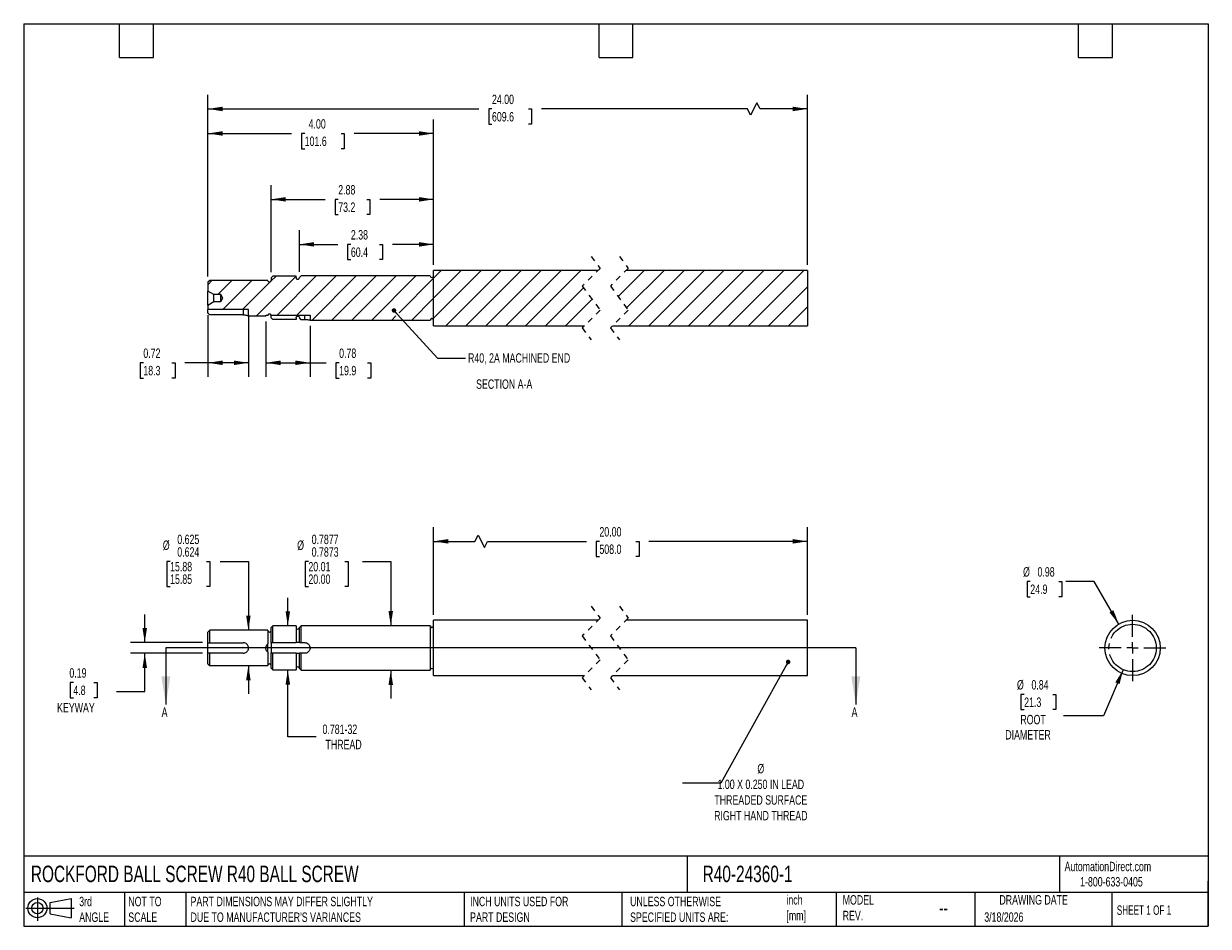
# Model space of a CAD drawing. Header units: inches. Extents: x 0.5 to 21.5, y 0.5 to 16.5.
import ezdxf

# ---------------------------------------------------------------- set-up
doc = ezdxf.new("R2010")
doc.units = ezdxf.units.IN
doc.header["$LTSCALE"] = 2
doc.header["$MEASUREMENT"] = 0
for name, pattern in [('SLD-Center', [0.75, 0.6, -0.05, 0.05, -0.05]), ('SLD-Dashed', [0.075, 0.05, -0.025]), ('SLD-Solid', [0])]:
    doc.linetypes.add(name, pattern=pattern)
for name, color, linetype in [('CENTER', 40, 'SLD-Center'), ('HATCH', 6, 'SLD-Solid'), ('SLD-DEFPOINTS', 7, 'Continuous')]:
    doc.layers.add(name, color=color, linetype=linetype)
doc.layers.add('DIMENSIONS', color=140, linetype='SLD-Solid', lineweight=25)
doc.layers.add('TEXT', color=140, linetype='SLD-Solid', lineweight=25)
doc.styles.add('SLDTEXTSTYLE0', font='TXT', dxfattribs={"width": 0.7})
doc.styles.add('SLDTEXTSTYLE1', font='TXT', dxfattribs={"width": 0.65})
doc.dimstyles.new('SLDDIMSTYLE0', dxfattribs={"dimtxt": 0.169922, "dimasz": 0.26, "dimexe": 0, "dimexo": 0.0625, "dimgap": 0.04248, "dimtad": 0, "dimtih": 1, "dimtoh": 1, "dimrnd": 1e-09, "dimdsep": 46, "dimtxsty": 'SLDTEXTSTYLE0', "dimsah": 1, "dimcen": 0.09, "dimadec": 0, "dimazin": 2, "dimtfac": 1, "dimtmove": 0, "dimatfit": 0, "dimfxl": 0, "dimfrac": 2, "dimtolj": 1, "dimtzin": 12, "dimarcsym": 0})
doc.dimstyles.new('SLDDIMSTYLE1', dxfattribs={"dimtxt": 0.169922, "dimasz": 0.26, "dimexe": 0, "dimexo": 0.0625, "dimgap": 0.04248, "dimtad": 0, "dimtih": 1, "dimtoh": 1, "dimdec": 3, "dimrnd": 1e-09, "dimdsep": 46, "dimtxsty": 'SLDTEXTSTYLE0', "dimsah": 1, "dimcen": 0.09, "dimadec": 0, "dimazin": 2, "dimlim": 1, "dimtm": 0.001, "dimtfac": 1, "dimtdec": 3, "dimtmove": 0, "dimatfit": 0, "dimfxl": 0, "dimfrac": 2, "dimtolj": 1, "dimtzin": 12, "dimarcsym": 0})
doc.dimstyles.new('SLDDIMSTYLE2', dxfattribs={"dimtxt": 0.169922, "dimasz": 0.26, "dimexe": 0, "dimexo": 0.0625, "dimgap": 0.04248, "dimtad": 0, "dimtih": 1, "dimtoh": 1, "dimrnd": 1e-09, "dimzin": 12, "dimdsep": 46, "dimtxsty": 'SLDTEXTSTYLE0', "dimsah": 1, "dimcen": 0.09, "dimadec": 0, "dimazin": 3, "dimtfac": 1, "dimtmove": 0, "dimatfit": 0, "dimfxl": 0, "dimfrac": 2, "dimtolj": 1, "dimtzin": 12, "dimarcsym": 0})
doc.dimstyles.new('SLDDIMSTYLE3', dxfattribs={"dimtxt": 0.169922, "dimasz": 0.26, "dimexe": 0, "dimexo": 0.0625, "dimgap": 0.04248, "dimtad": 0, "dimtih": 1, "dimtoh": 1, "dimdec": 4, "dimrnd": 1e-09, "dimdsep": 46, "dimtxsty": 'SLDTEXTSTYLE0', "dimsah": 1, "dimcen": 0.09, "dimadec": 0, "dimazin": 2, "dimlim": 1, "dimtm": 0.0004, "dimtfac": 1, "dimtdec": 4, "dimtmove": 0, "dimatfit": 0, "dimfxl": 0, "dimfrac": 2, "dimtolj": 1, "dimtzin": 4, "dimarcsym": 0})
doc.dimstyles.new('SLDDIMSTYLE4', dxfattribs={"dimtxt": 0.169922, "dimasz": 0.26, "dimexe": 0, "dimexo": 0.0625, "dimgap": 0.04248, "dimtad": 0, "dimtih": 1, "dimtoh": 1, "dimrnd": 1e-09, "dimzin": 4, "dimdsep": 46, "dimtxsty": 'SLDTEXTSTYLE0', "dimsah": 1, "dimcen": 0.09, "dimadec": 0, "dimazin": 1, "dimtfac": 1, "dimtofl": 0, "dimtmove": 0, "dimatfit": 3, "dimfxl": 0, "dimfrac": 2, "dimtolj": 1, "dimtzin": 12, "dimarcsym": 0})
doc.dimstyles.new('SLDDIMSTYLE5', dxfattribs={"dimtxt": 0.18, "dimasz": 0.08, "dimexe": 0, "dimexo": 0.0625, "dimgap": 0, "dimtad": 0, "dimtih": 1, "dimtoh": 1, "dimdec": 0, "dimrnd": 1e-09, "dimzin": 0, "dimdsep": 46, "dimtxsty": 'Standard', "dimblk1": 'DOT', "dimblk2": 'DOT', "dimsah": 1, "dimcen": 0.09, "dimadec": 0, "dimazin": 0, "dimtfac": 0.08, "dimtdec": 0, "dimtofl": 0, "dimtmove": 0, "dimatfit": 3, "dimldrblk": 'DOT', "dimfxl": 0, "dimfrac": 2, "dimtolj": 1, "dimtzin": 0, "dimarcsym": 0})
doc.dimstyles.new('SLDDIMSTYLE6', dxfattribs={"dimtxt": 0.169922, "dimasz": 0.26, "dimexe": 0, "dimexo": 0.0625, "dimgap": 0.04248, "dimtad": 0, "dimtih": 1, "dimtoh": 1, "dimrnd": 1e-09, "dimdsep": 46, "dimtxsty": 'SLDTEXTSTYLE0', "dimsah": 1, "dimcen": 0, "dimadec": 0, "dimazin": 2, "dimtfac": 1, "dimtofl": 0, "dimtmove": 0, "dimatfit": 3, "dimfxl": 0, "dimfrac": 2, "dimtolj": 1, "dimtzin": 12, "dimarcsym": 0})
doc.dimstyles.new('SLDDIMSTYLE7', dxfattribs={"dimtxt": 0.169922, "dimasz": 0.26, "dimexe": 0, "dimexo": 0.0625, "dimgap": 0.04248, "dimtad": 0, "dimtih": 1, "dimtoh": 1, "dimrnd": 1e-09, "dimdsep": 46, "dimtxsty": 'SLDTEXTSTYLE0', "dimsah": 1, "dimcen": 0, "dimadec": 0, "dimazin": 2, "dimtfac": 1, "dimtofl": 0, "dimtmove": 0, "dimatfit": 3, "dimfxl": 0, "dimfrac": 2, "dimtolj": 1, "dimtzin": 12, "dimarcsym": 0})
doc.dimstyles.new('SLDDIMSTYLE8', dxfattribs={"dimtxt": 0.169922, "dimasz": 0.26, "dimexe": 0, "dimexo": 0.0625, "dimgap": 0.04248, "dimtad": 0, "dimtih": 1, "dimtoh": 1, "dimrnd": 1e-09, "dimdsep": 46, "dimtxsty": 'SLDTEXTSTYLE0', "dimsah": 1, "dimcen": 0.09, "dimadec": 0, "dimazin": 2, "dimtfac": 1, "dimtofl": 0, "dimtmove": 0, "dimatfit": 3, "dimfxl": 0, "dimfrac": 2, "dimtolj": 1, "dimtzin": 12, "dimarcsym": 0})
doc.dimstyles.new('SLDDIMSTYLE9', dxfattribs={"dimtxt": 0.169922, "dimasz": 0.26, "dimexe": 0, "dimexo": 0.0625, "dimgap": 0.04248, "dimtad": 0, "dimtih": 1, "dimtoh": 1, "dimrnd": 1e-09, "dimzin": 12, "dimdsep": 46, "dimtxsty": 'SLDTEXTSTYLE0', "dimsah": 1, "dimcen": 0.09, "dimadec": 0, "dimazin": 3, "dimtfac": 1, "dimtofl": 0, "dimtmove": 0, "dimatfit": 3, "dimfxl": 0, "dimfrac": 2, "dimtolj": 1, "dimtzin": 12, "dimarcsym": 0})

# ---------------------------------------------------------------- blocks, each defined once
blk = doc.blocks.new('Block11')
at = {"color": 7, "linetype": 'SLD-Solid', "lineweight": 18}
for p, q in [((0, 0.227), (0.856, 0.227)), ((0.204, 0.418), (0.204, 0)), ((0.431, 0.328), (0.801, 0.396)), ((0.431, 0.126), (0.431, 0.328)), ((0.801, 0.396), (0.801, 0.058)), ((0.431, 0.126), (0.801, 0.058))]:
    blk.add_line(p, q, dxfattribs=at)
for radius in [0.169, 0.101]:
    blk.add_circle((0.204, 0.227), radius, dxfattribs=at)
blk = doc.blocks.new('Block12')
at = {"layer": 'SLD-DEFPOINTS'}
blk.add_blockref('Block11', (0, 0), dxfattribs=at)
blk = doc.blocks.new('_D')
at = {"layer": 'DIMENSIONS'}
for p, q in [((2.646, 5.528), (2.646, 6.028)), ((3.667, 5.528), (2.396, 5.528)), ((3.667, 5.34), (2.396, 5.34)), ((2.646, 4.663), (2.646, 5.34)), ((1.38, 4.822), (1.323, 4.822)), ((1.323, 4.822), (1.323, 4.552)), ((1.744, 4.822), (1.801, 4.822)), ((1.801, 4.822), (1.801, 4.552)), ((2.146, 4.663), (2.646, 4.663)), ((1.323, 4.552), (1.38, 4.552)), ((1.801, 4.552), (1.744, 4.552))]:
    blk.add_line(p, q, dxfattribs=at)
for points in [[(2.646, 5.528), (2.686, 5.788), (2.606, 5.788)], [(2.646, 5.34), (2.606, 5.08), (2.686, 5.08)]]:
    blk.add_solid(points, dxfattribs=at)
at = {"layer": 'DIMENSIONS', "char_height": 0.1667, "attachment_point": 1, "style": 'SLDTEXTSTYLE0'}
for s, insert in [('0.19', (1.31, 5.075)), ('4.8', (1.38, 4.767)), ('KEYWAY', (1.092, 4.458))]:
    blk.add_mtext(s, dxfattribs=dict(at, insert=insert))
blk = doc.blocks.new('_D_1')
at = {"layer": 'DIMENSIONS'}
for p, q in [((3.095, 6.967), (3.038, 6.967)), ((3.038, 6.967), (3.038, 6.522)), ((3.741, 6.967), (3.798, 6.967)), ((3.798, 6.967), (3.798, 6.522)), ((3.983, 6.967), (4.483, 6.967)), ((4.483, 6.967), (4.483, 5.747)), ((3.038, 6.522), (3.095, 6.522)), ((3.798, 6.522), (3.741, 6.522)), ((4.483, 5.122), (4.483, 4.622))]:
    blk.add_line(p, q, dxfattribs=at)
for points in [[(4.483, 5.747), (4.523, 6.007), (4.443, 6.007)], [(4.483, 5.122), (4.443, 4.862), (4.523, 4.862)]]:
    blk.add_solid(points, dxfattribs=at)
at = {"layer": 'DIMENSIONS', "char_height": 0.1667, "attachment_point": 1, "style": 'SLDTEXTSTYLE0'}
for s, insert in [('0.625', (3.223, 7.442)), ('%%c', (2.966, 7.339)), ('0.624', (3.223, 7.219)), ('15.88', (3.095, 6.959)), ('15.85', (3.095, 6.737))]:
    blk.add_mtext(s, dxfattribs=dict(at, insert=insert))
blk = doc.blocks.new('_D_2')
at = {"layer": 'DIMENSIONS'}
for p, q in [((5.182, 5.825), (5.182, 6.325)), ((5.429, 5.825), (5.432, 5.825)), ((5.182, 3.861), (5.182, 5.044)), ((5.682, 3.861), (5.182, 3.861))]:
    blk.add_line(p, q, dxfattribs=at)
for points in [[(5.182, 5.825), (5.222, 6.085), (5.142, 6.085)], [(5.182, 5.044), (5.142, 4.784), (5.222, 4.784)]]:
    blk.add_solid(points, dxfattribs=at)
at = {"layer": 'DIMENSIONS', "char_height": 0.1667, "attachment_point": 1, "style": 'SLDTEXTSTYLE0'}
for s, insert in [('0.781-32', (5.797, 4.076)), ('THREAD', (5.85, 3.806))]:
    blk.add_mtext(s, dxfattribs=dict(at, insert=insert))
blk = doc.blocks.new('_D_3')
at = {"layer": 'DIMENSIONS'}
for p, q in [((5.547, 6.967), (5.49, 6.967)), ((5.49, 6.967), (5.49, 6.522)), ((6.194, 6.967), (6.251, 6.967)), ((6.251, 6.967), (6.251, 6.522)), ((6.507, 6.967), (7.007, 6.967)), ((7.007, 6.967), (7.007, 5.828)), ((5.49, 6.522), (5.547, 6.522)), ((6.251, 6.522), (6.194, 6.522)), ((7.007, 5.04), (7.007, 4.54))]:
    blk.add_line(p, q, dxfattribs=at)
for points in [[(7.007, 5.828), (7.047, 6.088), (6.967, 6.088)], [(7.007, 5.04), (6.967, 4.78), (7.047, 4.78)]]:
    blk.add_solid(points, dxfattribs=at)
at = {"layer": 'DIMENSIONS', "char_height": 0.1667, "attachment_point": 1, "style": 'SLDTEXTSTYLE0'}
for s, insert in [('0.7877', (5.605, 7.442)), ('%%c', (5.348, 7.339)), ('0.7873', (5.605, 7.219)), ('20.01', (5.547, 6.959)), ('20.00', (5.547, 6.737))]:
    blk.add_mtext(s, dxfattribs=dict(at, insert=insert))
blk = doc.blocks.new('_D_4')
at = {"layer": 'DIMENSIONS'}
for p, q in [((7.767, 6.024), (7.767, 7.574)), ((14.393, 6.024), (14.393, 7.574)), ((8.5, 7.324), (8.556, 7.435)), ((8.556, 7.435), (8.667, 7.212)), ((7.767, 7.324), (8.5, 7.324)), ((8.667, 7.212), (8.722, 7.324)), ((8.722, 7.324), (10.476, 7.324)), ((10.706, 7.324), (10.649, 7.324)), ((10.649, 7.324), (10.649, 7.053)), ((11.353, 7.324), (11.41, 7.324)), ((11.41, 7.324), (11.41, 7.053)), ((14.393, 7.324), (11.583, 7.324)), ((10.649, 7.053), (10.706, 7.053)), ((11.41, 7.053), (11.353, 7.053))]:
    blk.add_line(p, q, dxfattribs=at)
for points in [[(7.767, 7.324), (8.027, 7.284), (8.027, 7.364)], [(14.393, 7.324), (14.133, 7.364), (14.133, 7.284)]]:
    blk.add_solid(points, dxfattribs=at)
at = {"layer": 'DIMENSIONS', "char_height": 0.1667, "attachment_point": 1, "style": 'SLDTEXTSTYLE0'}
for s, insert in [('20.00', (10.706, 7.576)), ('508.0', (10.706, 7.268))]:
    blk.add_mtext(s, dxfattribs=dict(at, insert=insert))
blk = doc.blocks.new('_Dot')
at = {"color": 0, "linetype": 'ByBlock', "lineweight": -2}
blk.add_line((-0.5, 0), (-1, 0), dxfattribs=at)
at = {"color": 0, "linetype": 'ByBlock', "const_width": 0.5}
blk.add_lwpolyline([(-0.25, 0, 1), (0.25, 0, 1)], format="xyb", close=True, dxfattribs=at)
blk = doc.blocks.new('_D_5')
at = {"layer": 'DIMENSIONS'}
for p, q in [((19.992, 5.048), (19.64, 4.23)), ((18.236, 4.612), (18.179, 4.612)), ((18.179, 4.612), (18.179, 4.341)), ((18.741, 4.612), (18.798, 4.612)), ((18.798, 4.612), (18.798, 4.341)), ((18.179, 4.341), (18.236, 4.341)), ((18.798, 4.341), (18.741, 4.341)), ((19.64, 4.23), (18.935, 4.23))]:
    blk.add_line(p, q, dxfattribs=at)
blk.add_solid([(19.992, 5.048), (19.852, 4.825), (19.926, 4.794)], dxfattribs=at)
at = {"layer": 'DIMENSIONS', "char_height": 0.1667, "attachment_point": 1, "style": 'SLDTEXTSTYLE0'}
for s, insert in [('%%c', (18.108, 4.864)), ('0.84', (18.365, 4.864)), ('21.3', (18.236, 4.556)), ('ROOT', (18.168, 4.248)), ('DIAMETER', (17.901, 3.978))]:
    blk.add_mtext(s, dxfattribs=dict(at, insert=insert))
blk = doc.blocks.new('_D_6')
at = {"layer": 'DIMENSIONS'}
for p, q in [((18.344, 6.613), (18.287, 6.613)), ((18.287, 6.613), (18.287, 6.343)), ((18.849, 6.613), (18.906, 6.613)), ((18.906, 6.613), (18.906, 6.343)), ((19.477, 6.613), (18.977, 6.613)), ((19.913, 5.858), (19.477, 6.613)), ((18.287, 6.343), (18.344, 6.343)), ((18.906, 6.343), (18.849, 6.343))]:
    blk.add_line(p, q, dxfattribs=at)
blk.add_solid([(19.913, 5.858), (19.817, 6.104), (19.748, 6.064)], dxfattribs=at)
at = {"layer": 'DIMENSIONS', "char_height": 0.1667, "attachment_point": 1, "style": 'SLDTEXTSTYLE0'}
for s, insert in [('%%c', (18.216, 6.866)), ('0.98', (18.472, 6.866)), ('24.9', (18.344, 6.558))]:
    blk.add_mtext(s, dxfattribs=dict(at, insert=insert))
blk = doc.blocks.new('SW_CENTERMARKSYMBOL_0')
at = {"layer": 'CENTER', "color": 0}
for p, q in [((0, 0.2), (0, 0.59)), ((-0.2, 0), (-0.59, 0)), ((0, 0), (-0.1, 0)), ((0, 0), (0, 0.1)), ((0, 0), (0, -0.1)), ((0, 0), (0.1, 0)), ((0.2, 0), (0.59, 0)), ((0, -0.2), (0, -0.59))]:
    blk.add_line(p, q, dxfattribs=at)
blk = doc.blocks.new('_D_7')
at = {"layer": 'DIMENSIONS'}
for p, q in [((3.767, 11.332), (3.767, 10.239)), ((4.486, 11.332), (4.486, 10.239)), ((2.621, 10.489), (2.564, 10.489)), ((2.564, 10.489), (2.564, 10.219)), ((3.126, 10.489), (3.183, 10.489)), ((3.183, 10.489), (3.183, 10.219)), ((3.767, 10.489), (3.356, 10.489)), ((4.486, 10.489), (3.767, 10.489)), ((2.564, 10.219), (2.621, 10.219)), ((3.183, 10.219), (3.126, 10.219))]:
    blk.add_line(p, q, dxfattribs=at)
for points in [[(3.767, 10.489), (4.027, 10.449), (4.027, 10.529)], [(4.486, 10.489), (4.226, 10.529), (4.226, 10.449)]]:
    blk.add_solid(points, dxfattribs=at)
at = {"layer": 'DIMENSIONS', "char_height": 0.1667, "attachment_point": 1, "style": 'SLDTEXTSTYLE0'}
for s, insert in [('0.72', (2.621, 10.742)), ('18.3', (2.621, 10.434))]:
    blk.add_mtext(s, dxfattribs=dict(at, insert=insert))
blk = doc.blocks.new('_D_8')
at = {"layer": 'DIMENSIONS'}
for p, q in [((5.389, 12.1), (5.389, 12.838)), ((7.767, 12.226), (7.767, 12.838)), ((5.389, 12.588), (6.069, 12.588)), ((6.3, 12.588), (6.243, 12.588)), ((6.243, 12.588), (6.243, 12.318)), ((6.805, 12.588), (6.862, 12.588)), ((6.862, 12.588), (6.862, 12.318)), ((7.767, 12.588), (7.035, 12.588)), ((6.243, 12.318), (6.3, 12.318)), ((6.862, 12.318), (6.805, 12.318))]:
    blk.add_line(p, q, dxfattribs=at)
for points in [[(5.389, 12.588), (5.649, 12.548), (5.649, 12.628)], [(7.767, 12.588), (7.507, 12.628), (7.507, 12.548)]]:
    blk.add_solid(points, dxfattribs=at)
at = {"layer": 'DIMENSIONS', "char_height": 0.1667, "attachment_point": 1, "style": 'SLDTEXTSTYLE0'}
for s, insert in [('2.38', (6.3, 12.841)), ('60.4', (6.3, 12.533))]:
    blk.add_mtext(s, dxfattribs=dict(at, insert=insert))
blk = doc.blocks.new('_D_9')
at = {"layer": 'DIMENSIONS'}
for p, q in [((4.887, 12.096), (4.887, 13.636)), ((7.767, 12.226), (7.767, 13.636)), ((4.887, 13.386), (5.846, 13.386)), ((6.076, 13.386), (6.019, 13.386)), ((6.019, 13.386), (6.019, 13.116)), ((6.581, 13.386), (6.638, 13.386)), ((6.638, 13.386), (6.638, 13.116)), ((7.767, 13.386), (6.812, 13.386)), ((6.019, 13.116), (6.076, 13.116)), ((6.638, 13.116), (6.581, 13.116))]:
    blk.add_line(p, q, dxfattribs=at)
for points in [[(4.887, 13.386), (5.147, 13.346), (5.147, 13.426)], [(7.767, 13.386), (7.507, 13.426), (7.507, 13.346)]]:
    blk.add_solid(points, dxfattribs=at)
at = {"layer": 'DIMENSIONS', "char_height": 0.1667, "attachment_point": 1, "style": 'SLDTEXTSTYLE0'}
for s, insert in [('2.88', (6.076, 13.639)), ('73.2', (6.076, 13.331))]:
    blk.add_mtext(s, dxfattribs=dict(at, insert=insert))
blk = doc.blocks.new('_D_10')
at = {"layer": 'DIMENSIONS'}
for p, q in [((3.767, 12.018), (3.767, 14.804)), ((7.767, 12.226), (7.767, 14.804)), ((3.767, 14.554), (5.25, 14.554)), ((5.481, 14.554), (5.424, 14.554)), ((5.424, 14.554), (5.424, 14.284)), ((6.127, 14.554), (6.184, 14.554)), ((6.184, 14.554), (6.184, 14.284)), ((7.767, 14.554), (6.357, 14.554)), ((5.424, 14.284), (5.481, 14.284)), ((6.184, 14.284), (6.127, 14.284))]:
    blk.add_line(p, q, dxfattribs=at)
for points in [[(3.767, 14.554), (4.027, 14.514), (4.027, 14.594)], [(7.767, 14.554), (7.507, 14.594), (7.507, 14.514)]]:
    blk.add_solid(points, dxfattribs=at)
at = {"layer": 'DIMENSIONS', "char_height": 0.1667, "attachment_point": 1, "style": 'SLDTEXTSTYLE0'}
for s, insert in [('4.00', (5.551, 14.807)), ('101.6', (5.481, 14.499))]:
    blk.add_mtext(s, dxfattribs=dict(at, insert=insert))
blk = doc.blocks.new('_D_11')
at = {"layer": 'DIMENSIONS'}
for p, q in [((3.767, 12.018), (3.767, 15.239)), ((14.393, 12.226), (14.393, 15.239)), ((3.767, 14.989), (8.57, 14.989)), ((8.801, 14.989), (8.744, 14.989)), ((8.744, 14.989), (8.744, 14.719)), ((9.447, 14.989), (9.504, 14.989)), ((9.504, 14.989), (9.504, 14.719)), ((13.331, 14.989), (9.677, 14.989)), ((13.387, 14.878), (13.331, 14.989)), ((13.498, 15.1), (13.387, 14.878)), ((13.553, 14.989), (13.498, 15.1)), ((14.393, 14.989), (13.553, 14.989)), ((8.744, 14.719), (8.801, 14.719)), ((9.504, 14.719), (9.447, 14.719))]:
    blk.add_line(p, q, dxfattribs=at)
for points in [[(3.767, 14.989), (4.027, 14.949), (4.027, 15.029)], [(14.393, 14.989), (14.133, 15.029), (14.133, 14.949)]]:
    blk.add_solid(points, dxfattribs=at)
at = {"layer": 'DIMENSIONS', "char_height": 0.1667, "attachment_point": 1, "style": 'SLDTEXTSTYLE0'}
for s, insert in [('24.00', (8.801, 15.242)), ('609.6', (8.801, 14.934))]:
    blk.add_mtext(s, dxfattribs=dict(at, insert=insert))
blk = doc.blocks.new('_D_12')
at = {"layer": 'DIMENSIONS'}
for p, q in [((4.793, 11.223), (4.793, 10.239)), ((5.577, 11.142), (5.577, 10.239)), ((4.793, 10.489), (5.577, 10.489)), ((5.577, 10.489), (5.862, 10.489)), ((6.092, 10.489), (6.035, 10.489)), ((6.035, 10.489), (6.035, 10.219)), ((6.597, 10.489), (6.654, 10.489)), ((6.654, 10.489), (6.654, 10.219)), ((6.035, 10.219), (6.092, 10.219)), ((6.654, 10.219), (6.597, 10.219))]:
    blk.add_line(p, q, dxfattribs=at)
for points in [[(4.793, 10.489), (5.053, 10.449), (5.053, 10.529)], [(5.577, 10.489), (5.317, 10.529), (5.317, 10.449)]]:
    blk.add_solid(points, dxfattribs=at)
at = {"layer": 'DIMENSIONS', "char_height": 0.1667, "attachment_point": 1, "style": 'SLDTEXTSTYLE0'}
for s, insert in [('0.78', (6.092, 10.742)), ('19.9', (6.092, 10.434))]:
    blk.add_mtext(s, dxfattribs=dict(at, insert=insert))
blk = doc.blocks.new('SW_HATCH_0')
at = {"layer": 'HATCH', "color": 0}
for p, q in [((-3.271, 0.325), (-3.135, 0.461)), ((-3.271, -0.029), (-2.781, 0.461)), ((-3.271, -0.382), (-2.428, 0.461)), ((-3.271, 0.325), (-3.135, 0.461)), ((-3.271, -0.029), (-2.781, 0.461)), ((-3.271, -0.382), (-2.428, 0.461)), ((-3.271, 0.325), (-3.135, 0.461)), ((-3.271, -0.029), (-2.781, 0.461)), ((-3.271, -0.382), (-2.428, 0.461)), ((-3.054, -0.519), (-2.074, 0.461)), ((-3.054, -0.519), (-2.074, 0.461)), ((-3.054, -0.519), (-2.074, 0.461)), ((-2.701, -0.519), (-1.721, 0.461)), ((-2.701, -0.519), (-1.721, 0.461)), ((-2.701, -0.519), (-1.721, 0.461)), ((-2.347, -0.519), (-1.367, 0.461)), ((-2.347, -0.519), (-1.367, 0.461)), ((-2.347, -0.519), (-1.367, 0.461)), ((-1.993, -0.519), (-1.013, 0.461)), ((-1.993, -0.519), (-1.013, 0.461)), ((-1.993, -0.519), (-1.013, 0.461)), ((-1.64, -0.519), (-0.66, 0.461)), ((-1.64, -0.519), (-0.66, 0.461)), ((-1.64, -0.519), (-0.66, 0.461)), ((0, 0), (0.461, 0.461)), ((0, 0), (0.461, 0.461)), ((0, 0), (0.461, 0.461)), ((0.15, -0.203), (0.815, 0.461)), ((0.15, -0.203), (0.815, 0.461)), ((0.15, -0.203), (0.815, 0.461)), ((0.188, -0.519), (1.168, 0.461)), ((0.188, -0.519), (1.168, 0.461)), ((0.188, -0.519), (1.168, 0.461)), ((0.542, -0.519), (1.522, 0.461)), ((0.542, -0.519), (1.522, 0.461)), ((0.542, -0.519), (1.522, 0.461)), ((0.895, -0.519), (1.875, 0.461)), ((0.895, -0.519), (1.875, 0.461)), ((0.895, -0.519), (1.875, 0.461)), ((1.249, -0.519), (2.229, 0.461)), ((1.249, -0.519), (2.229, 0.461)), ((1.249, -0.519), (2.229, 0.461)), ((1.603, -0.519), (2.583, 0.461)), ((1.603, -0.519), (2.583, 0.461)), ((1.603, -0.519), (2.583, 0.461)), ((1.956, -0.519), (2.936, 0.461)), ((1.956, -0.519), (2.936, 0.461)), ((1.956, -0.519), (2.936, 0.461)), ((2.31, -0.519), (3.29, 0.461)), ((2.31, -0.519), (3.29, 0.461)), ((2.31, -0.519), (3.29, 0.461)), ((-7.271, 0.214), (-7.201, 0.284)), ((-7.271, 0.214), (-7.201, 0.284)), ((-7.271, 0.214), (-7.201, 0.284)), ((-7.098, 0.034), (-6.848, 0.284)), ((-7.098, 0.034), (-6.848, 0.284)), ((-7.098, 0.034), (-6.848, 0.284)), ((-7.011, -0.233), (-6.494, 0.284)), ((-7.011, -0.233), (-6.494, 0.284)), ((-7.011, -0.233), (-6.494, 0.284)), ((-6.658, -0.233), (-6.167, 0.257)), ((-6.658, -0.233), (-6.167, 0.257)), ((-6.658, -0.233), (-6.167, 0.257)), ((-6.412, -0.341), (-5.709, 0.362)), ((-6.412, -0.341), (-5.709, 0.362)), ((-6.412, -0.341), (-5.709, 0.362)), ((-6.155, 0.27), (-6.063, 0.362)), ((-6.155, 0.27), (-6.063, 0.362)), ((-6.155, 0.27), (-6.063, 0.362)), ((-6.047, -0.33), (-5.352, 0.365)), ((-6.047, -0.33), (-5.352, 0.365)), ((-6.047, -0.33), (-5.352, 0.365)), ((-5.694, -0.33), (-4.999, 0.365)), ((-5.694, -0.33), (-4.999, 0.365)), ((-5.694, -0.33), (-4.999, 0.365)), ((-5.433, -0.423), (-4.645, 0.365)), ((-5.433, -0.423), (-4.645, 0.365)), ((-5.433, -0.423), (-4.645, 0.365)), ((-5.079, -0.423), (-4.292, 0.365)), ((-5.079, -0.423), (-4.292, 0.365)), ((-5.079, -0.423), (-4.292, 0.365)), ((-4.726, -0.423), (-3.938, 0.365)), ((-4.726, -0.423), (-3.938, 0.365)), ((-4.726, -0.423), (-3.938, 0.365)), ((-4.372, -0.423), (-3.584, 0.365)), ((-4.372, -0.423), (-3.584, 0.365)), ((-4.372, -0.423), (-3.584, 0.365)), ((-3.885, -0.289), (-3.271, 0.325)), ((-3.885, -0.289), (-3.271, 0.325)), ((-3.885, -0.289), (-3.271, 0.325)), ((-1.286, -0.519), (-0.614, 0.154)), ((-1.286, -0.519), (-0.614, 0.154)), ((-1.286, -0.519), (-0.614, 0.154)), ((2.663, -0.519), (3.354, 0.172)), ((2.663, -0.519), (3.354, 0.172)), ((2.663, -0.519), (3.354, 0.172)), ((-3.665, -0.423), (-3.271, -0.029)), ((-3.665, -0.423), (-3.271, -0.029)), ((-3.665, -0.423), (-3.271, -0.029)), ((-0.933, -0.519), (-0.463, -0.049)), ((-0.933, -0.519), (-0.463, -0.049)), ((-0.933, -0.519), (-0.463, -0.049)), ((3.017, -0.519), (3.354, -0.181)), ((3.017, -0.519), (3.354, -0.181)), ((3.017, -0.519), (3.354, -0.181)), ((-4.019, -0.423), (-3.94, -0.344)), ((-4.019, -0.423), (-3.94, -0.344)), ((-4.019, -0.423), (-3.94, -0.344)), ((-3.286, -0.397), (-3.271, -0.382)), ((-3.286, -0.397), (-3.271, -0.382)), ((-3.286, -0.397), (-3.271, -0.382))]:
    blk.add_line(p, q, dxfattribs=at)

msp = doc.modelspace()

# ---------------------------------------------------------------- linework, layer by layer
at = {"color": 7, "linetype": 'SLD-Dashed', "lineweight": 18}
for p, q in [((10.55959, 12.3759), (10.71707, 12.16338)), ((11.05959, 12.3759), (11.21707, 12.16338)), ((10.71707, 12.16338), (10.40211, 11.84842)), ((11.21707, 12.16338), (10.90211, 11.84842)), ((10.40211, 11.84842), (10.71707, 11.42338)), ((10.90211, 11.84842), (11.21707, 11.42338)), ((10.71707, 11.42338), (10.40211, 11.10842)), ((11.21707, 11.42338), (10.90211, 11.10842)), ((10.40211, 11.10842), (10.55959, 10.8959)), ((10.90211, 11.10842), (11.05959, 10.8959)), ((10.55959, 6.17403), (10.71707, 5.96151)), ((11.05959, 6.17403), (11.21707, 5.96151)), ((10.71707, 5.96151), (10.40211, 5.64655)), ((11.21707, 5.96151), (10.90211, 5.64655)), ((10.40211, 5.64655), (10.71707, 5.22151)), ((10.90211, 5.64655), (11.21707, 5.22151)), ((10.71707, 5.22151), (10.40211, 4.90655)), ((11.21707, 5.22151), (10.90211, 4.90655)), ((10.40211, 4.90655), (10.55959, 4.69403)), ((10.90211, 4.90655), (11.05959, 4.69403))]:
    msp.add_line(p, q, dxfattribs=at)
for p, q in [((4.91707, 12.0264), (4.88707, 11.9964)), ((4.88707, 11.9964), (4.88707, 11.9484)), ((5.32907, 12.0264), (4.91707, 12.0264)), ((5.32907, 11.99975), (5.32907, 12.0264)), ((5.41907, 12.02975), (5.38907, 11.99975)), ((7.70707, 12.02975), (5.41907, 12.02975)), ((10.67959, 12.1259), (7.76707, 12.1259)), ((7.76707, 11.1459), (7.76707, 12.1259)), ((7.76707, 11.24205), (7.76707, 12.02975)), ((14.3925, 12.1259), (11.17959, 12.1259)), ((14.3925, 12.1259), (14.3925, 11.1459)), ((3.79707, 11.9484), (3.76707, 11.9184)), ((3.76707, 11.9184), (3.76707, 11.7589)), ((4.82707, 11.9484), (3.79707, 11.9484)), ((3.87186, 11.6984), (3.76707, 11.7589)), ((3.76707, 11.5129), (3.76707, 11.7589)), ((3.76707, 11.5129), (3.87186, 11.5734)), ((3.99697, 11.6984), (3.87186, 11.6984)), ((3.87186, 11.5734), (3.87186, 11.6984)), ((3.87186, 11.5734), (3.99697, 11.5734)), ((4.03305, 11.6359), (3.99697, 11.6984)), ((3.99697, 11.5734), (3.99697, 11.6984)), ((3.99697, 11.5734), (4.03305, 11.6359)), ((3.76707, 11.5129), (3.76707, 11.4315)), ((4.48582, 11.4315), (3.76707, 11.4315)), ((3.76707, 11.36941), (3.76707, 11.4315)), ((4.39207, 11.4315), (4.39207, 11.3378)), ((4.48582, 11.3234), (4.48582, 11.4315)), ((4.39207, 11.3378), (3.79707, 11.3378)), ((4.48582, 11.3234), (4.79307, 11.3234)), ((4.79307, 11.33489), (4.82935, 11.33489)), ((4.79307, 11.3234), (4.79307, 11.33489)), ((4.82707, 11.3319), (4.8272, 11.33489)), ((4.88478, 11.33489), (5.57707, 11.33489)), ((4.88707, 11.28787), (4.88707, 11.33489)), ((4.91707, 11.25689), (4.88707, 11.28787)), ((5.32907, 11.25689), (4.91707, 11.25689)), ((5.32907, 11.28441), (5.32907, 11.25689)), ((5.41907, 11.25343), (5.38907, 11.28441)), ((5.48307, 11.25343), (5.41907, 11.25343)), ((5.48307, 11.25343), (5.48307, 11.33489)), ((5.57707, 11.33489), (5.57707, 11.24205)), ((5.57707, 11.24205), (7.70707, 11.24205)), ((7.76707, 11.1459), (10.43959, 11.1459)), ((10.93959, 11.1459), (14.3925, 11.1459)), ((10.67959, 5.92403), (7.76707, 5.92403)), ((7.76707, 4.94403), (7.76707, 5.92403)), ((14.3925, 5.92403), (11.17959, 5.92403)), ((14.3925, 5.43403), (14.3925, 5.92403)), ((3.79707, 5.74653), (3.76707, 5.71653)), ((3.76707, 5.52778), (3.76707, 5.71653)), ((4.82707, 5.74653), (3.79707, 5.74653)), ((3.79707, 5.52778), (3.79707, 5.74653)), ((4.82707, 5.74653), (4.82707, 5.50639)), ((4.91707, 5.82453), (4.88707, 5.79453)), ((4.88707, 5.52803), (4.88707, 5.79453)), ((5.32907, 5.82453), (4.91707, 5.82453)), ((4.91707, 5.52803), (4.91707, 5.82453)), ((5.32907, 5.82453), (5.32907, 5.52803)), ((5.41907, 5.82788), (5.38907, 5.79788)), ((5.38907, 5.52803), (5.38907, 5.79788)), ((7.70707, 5.82788), (5.41907, 5.82788)), ((5.41907, 5.52803), (5.41907, 5.82788)), ((7.70707, 5.82788), (7.70707, 5.43403)), ((3.76707, 5.52778), (3.79707, 5.52778)), ((3.76707, 5.34028), (3.76707, 5.52778)), ((3.79707, 5.52778), (4.39207, 5.52778)), ((4.8272, 5.5065), (4.82707, 5.50639)), ((4.88707, 5.52803), (4.91707, 5.52803)), ((4.88707, 5.51796), (4.88707, 5.52803)), ((4.91707, 5.52803), (5.32907, 5.52803)), ((5.38907, 5.52803), (5.32907, 5.52803)), ((5.38907, 5.52803), (5.41907, 5.52803)), ((5.41907, 5.52803), (5.48307, 5.52803)), ((3.76707, 5.15153), (3.76707, 5.34028)), ((3.79707, 5.34028), (3.76707, 5.34028)), ((3.79707, 5.12153), (3.79707, 5.34028)), ((4.39207, 5.34028), (3.79707, 5.34028)), ((4.82707, 5.36167), (4.82707, 5.12153)), ((4.82707, 5.36167), (4.8272, 5.36155)), ((4.88707, 5.34003), (4.88707, 5.35009)), ((4.88707, 5.07353), (4.88707, 5.34003)), ((4.91707, 5.34003), (4.88707, 5.34003)), ((4.91707, 5.04353), (4.91707, 5.34003)), ((5.32907, 5.34003), (4.91707, 5.34003)), ((5.32907, 5.34003), (5.32907, 5.04353)), ((5.32907, 5.34003), (5.38907, 5.34003)), ((5.41907, 5.34003), (5.38907, 5.34003)), ((5.38907, 5.07018), (5.38907, 5.34003)), ((5.48307, 5.34003), (5.41907, 5.34003)), ((5.41907, 5.04018), (5.41907, 5.34003)), ((7.70707, 5.43403), (7.70707, 5.04018)), ((14.3925, 4.94403), (14.3925, 5.43403)), ((3.76707, 5.15153), (3.79707, 5.12153)), ((3.79707, 5.12153), (4.82707, 5.12153)), ((4.88707, 5.07353), (4.91707, 5.04353)), ((4.91707, 5.04353), (5.32907, 5.04353)), ((5.38907, 5.07018), (5.41907, 5.04018)), ((5.41907, 5.04018), (7.70707, 5.04018)), ((7.76707, 4.94403), (10.43959, 4.94403)), ((10.93959, 4.94403), (14.3925, 4.94403))]:
    msp.add_line(p, q)
msp.add_circle((20.15772, 5.43403), 0.49)
for centre, start, end in [((5.35907, 11.99975), 179.99895, 0.00105), ((7.73707, 12.02975), 180, 0), ((4.85707, 11.9484), 180.000035, 359.999965), ((4.85707, 11.3234), 22.504215, 157.495785), ((7.73707, 11.24205), 0, 180), ((4.85707, 5.74653), 180.000035, 359.999965), ((5.35907, 5.79788), 179.99895, 0.00105), ((7.73707, 5.82788), 180, 0), ((4.85707, 5.12153), 0.000035, 179.999965), ((5.35907, 5.07018), 359.99895, 180.00105), ((7.73707, 5.04018), 0, 180)]:
    msp.add_arc(centre, 0.03, start, end)
for points, knots in [([(3.79707, 11.3378), (3.7914, 11.34375), (3.78138, 11.35426), (3.7714, 11.36483), (3.76707, 11.36941)], [0, 0, 0, 0, 0.56562004, 1, 1, 1, 1]), ([(4.39207, 11.3378), (4.40216, 11.3375), (4.42129, 11.33694), (4.44741, 11.33299), (4.46763, 11.32852), (4.47979, 11.3252), (4.48492, 11.32367), (4.48582, 11.3234)], [0, 0, 0, 0, 0.31806065, 0.60268334, 0.83130372, 0.970567, 1, 1, 1, 1]), ([(4.82707, 11.3319), (4.82018, 11.33041), (4.80939, 11.32809), (4.79814, 11.32492), (4.79369, 11.32359), (4.79307, 11.3234)], [0, 0, 0, 0, 0.60267158, 0.94394379, 1, 1, 1, 1]), ([(5.32907, 11.28441), (5.32928, 11.28723), (5.32978, 11.29367), (5.33373, 11.30186), (5.33992, 11.30892), (5.34772, 11.31386), (5.35754, 11.31609), (5.36745, 11.31489), (5.3764, 11.3105), (5.38352, 11.30334), (5.3882, 11.29428), (5.38878, 11.28763), (5.38907, 11.28441)], [0, 0, 0, 0, 0.08847797, 0.2013447, 0.27736698, 0.38123021, 0.48520171, 0.58703887, 0.68835564, 0.79190703, 0.89929351, 1, 1, 1, 1]), ([(5.57707, 11.24205), (5.5769, 11.24209), (5.57405, 11.24277), (5.56546, 11.24473), (5.54862, 11.24805), (5.5243, 11.25154), (5.50151, 11.25325), (5.48721, 11.25339), (5.48307, 11.25343)], [0, 0, 0, 0, 0.00535048, 0.09275104, 0.2785143, 0.54785276, 0.86892872, 1, 1, 1, 1]), ([(4.39207, 5.34028), (4.40233, 5.34126), (4.42276, 5.34321), (4.45035, 5.35854), (4.472, 5.38163), (4.48363, 5.40837), (4.48705, 5.43676), (4.48242, 5.46477), (4.46764, 5.49238), (4.44438, 5.51389), (4.41771, 5.52596), (4.39955, 5.52725), (4.39207, 5.52778)], [0, 0, 0, 0, 0.10448367, 0.20814616, 0.3144471, 0.42348087, 0.4999998, 0.60461567, 0.70844575, 0.81459187, 0.92362418, 1, 1, 1, 1]), ([(4.82707, 5.36167), (4.81958, 5.36923), (4.80457, 5.38439), (4.79332, 5.41483), (4.79214, 5.44634), (4.80122, 5.47612), (4.81485, 5.49562), (4.82477, 5.50437), (4.82707, 5.50639)], [0, 0, 0, 0, 0.19219495, 0.38571341, 0.57520303, 0.75878499, 0.94429661, 1, 1, 1, 1]), ([(4.8272, 5.36155), (4.82728, 5.36435), (4.82762, 5.37716), (4.82939, 5.41129), (4.82931, 5.45686), (4.82781, 5.49235), (4.8272, 5.5065)], [0, 0, 0, 0, 0.05784632, 0.26521907, 0.70688427, 1, 1, 1, 1]), ([(4.88707, 5.51796), (4.88698, 5.51135), (4.88675, 5.49471), (4.8847, 5.45677), (4.88498, 5.40737), (4.88641, 5.36807), (4.88707, 5.35009)], [0, 0, 0, 0, 0.11818848, 0.29726319, 0.67865947, 1, 1, 1, 1]), ([(5.48307, 5.52803), (5.49346, 5.52702), (5.51419, 5.52502), (5.54203, 5.50934), (5.56362, 5.48593), (5.57625, 5.4563), (5.57833, 5.42446), (5.57002, 5.39404), (5.55229, 5.36785), (5.52666, 5.34877), (5.50199, 5.34079), (5.48722, 5.3402), (5.48307, 5.34003)], [0, 0, 0, 0, 0.10556393, 0.21060163, 0.31733435, 0.42575185, 0.53251894, 0.63696744, 0.74187145, 0.84930702, 0.95760512, 1, 1, 1, 1])]:
    msp.add_open_spline(points, degree=3, knots=knots)
at = {"layer": 'CENTER', "linetype": 'SLD-Center'}
msp.add_circle((20.15772, 5.43403), 0.42, dxfattribs=at)
at = {"layer": 'TEXT'}
for p, q in [((0.5, 16.5), (21.5, 16.5)), ((0.5, 16.5), (0.5, 0.5)), ((2.2, 15.9), (2.2, 16.5)), ((2.8, 15.9), (2.8, 16.5)), ((10.7, 15.9), (10.7, 16.5)), ((11.3, 15.9), (11.3, 16.5)), ((19.2, 15.9), (19.2, 16.5)), ((19.8, 15.9), (19.8, 16.5)), ((21.5, 16.5), (21.5, 0.5)), ((2.2, 15.9), (2.8, 15.9)), ((10.7, 15.9), (11.3, 15.9)), ((19.2, 15.9), (19.8, 15.9)), ((15.25129, 5.43403), (3.02016, 5.43403)), ((21.5, 1.74221), (0.5, 1.74221)), ((12.26448, 1.74221), (12.26448, 1.1)), ((18.8642, 1.74221), (18.8642, 1.1)), ((21.5, 0.5), (21.5, 1.3)), ((21.5, 1.1), (0.5, 1.1)), ((2.28699, 1.1), (2.28699, 0.5)), ((3.37302, 1.1), (3.37302, 0.5)), ((8.30584, 1.1), (8.30584, 0.5)), ((11.10219, 1.1), (11.10219, 0.5)), ((14.90556, 1.1), (14.90556, 0.5)), ((17.35949, 1.1), (17.35949, 0.5)), ((19.79124, 1.1), (19.79124, 0.5)), ((0.5, 0.5), (21.5, 0.5))]:
    msp.add_line(p, q, dxfattribs=at)
at = {"layer": 'TEXT', "linetype": 'SLD-Solid'}
for p, q in [((3.02016, 5.43403), (3.02016, 4.43403)), ((15.25129, 5.43403), (15.25129, 4.43403))]:
    msp.add_line(p, q, dxfattribs=at)
at = {"layer": 'TEXT'}
for points in [[(3.02016, 4.43403), (3.10016, 4.93403), (2.94016, 4.93403)], [(15.25129, 4.43403), (15.33129, 4.93403), (15.17129, 4.93403)]]:
    msp.add_solid(points, dxfattribs=at)

# ---------------------------------------------------------------- block references
at = {"layer": 'CENTER'}
msp.add_blockref('SW_CENTERMARKSYMBOL_0', (20.15772, 5.43403), dxfattribs=at)
at = {"layer": 'HATCH'}
msp.add_blockref('SW_HATCH_0', (11.03828, 11.66467), dxfattribs=at)
at = {"layer": 'SLD-DEFPOINTS'}
msp.add_blockref('Block12', (0.53842, 0.59479), dxfattribs=at)

# ---------------------------------------------------------------- texts
at = {"layer": 'TEXT'}
for s, insert, char_height, attachment_point, style in [('R40, 2A MACHINED END', (8.37664, 10.65765), 0.1666667, 1, 'SLDTEXTSTYLE0'), ('SECTION A-A', (9.01837, 10.19416), 0.1666667, 2, 'SLDTEXTSTYLE0'), ('A', (2.94424, 4.38003), 0.16992, 1, 'SLDTEXTSTYLE0'), ('A', (15.17537, 4.38003), 0.16992, 1, 'SLDTEXTSTYLE0'), ('%%c^J1.00 X 0.250 IN LEAD^JTHREADED SURFACE^JRIGHT HAND THREAD', (13.56735, 3.37809), 0.1666667, 2, 'SLDTEXTSTYLE0'), ('ROCKFORD BALL SCREW R40 BALL SCREW', (0.62722, 1.57493), 0.2916667, 1, 'SLDTEXTSTYLE0'), ('R40-24360-1', (12.53604, 1.57493), 0.2916667, 1, 'SLDTEXTSTYLE0'), ('AutomationDirect.com', (18.95236, 1.64382), 0.1666667, 1, 'SLDTEXTSTYLE0'), ('1-800-633-0405', (19.22768, 1.37299), 0.1666667, 1, 'SLDTEXTSTYLE0'), ('inch^J[mm]', (14.02077, 1.05213), 0.166667, 1, 'SLDTEXTSTYLE0'), ('MODEL ^JREV.', (15.0184, 1.05228), 0.1666667, 1, 'SLDTEXTSTYLE0'), ('DRAWING DATE', (18.40357, 1.05228), 0.1666667, 2, 'SLDTEXTSTYLE0'), ('3rd^JANGLE', (1.48429, 1.02335), 0.166667, 1, 'SLDTEXTSTYLE0'), ('NOT TO^JSCALE', (2.35486, 1.02335), 0.1666667, 1, 'SLDTEXTSTYLE0'), ("PART DIMENSIONS MAY DIFFER SLIGHTLY ^JDUE TO MANUFACTURER'S VARIANCES", (3.45768, 1.02335), 0.1666667, 1, 'SLDTEXTSTYLE0'), ('INCH UNITS USED FOR ^JPART DESIGN', (8.41367, 1.02335), 0.1666667, 1, 'SLDTEXTSTYLE0'), ('UNLESS OTHERWISE ^JSPECIFIED UNITS ARE:', (11.24954, 1.02335), 0.1666667, 1, 'SLDTEXTSTYLE0'), ('SHEET 1 OF 1', (19.87727, 0.8702), 0.1666667, 1, 'SLDTEXTSTYLE1'), ('--', (16.72661, 0.95084), 0.25, 1, 'SLDTEXTSTYLE0'), ('3/18/2026', (17.52857, 0.7473), 0.166667, 1, 'SLDTEXTSTYLE0')]:
    msp.add_mtext(s, dxfattribs=dict(at, insert=insert, char_height=char_height, attachment_point=attachment_point, style=style))

# ---------------------------------------------------------------- dimensions: what is measured, and where the dimension line sits
at = {"layer": 'DIMENSIONS'}
for base, p1, p2, text, picture, middle in [((14.3925, 14.98917), (3.76707, 11.9184), (14.3925, 12.1259), '24.00', '_D_11', (9.12371, 14.98917)), ((7.76707, 7.32355), (14.3925, 5.92403), (7.76707, 5.92403), '20.00', '_D_4', (11.02954, 7.32355))]:
    dim = msp.add_linear_dim(base=base, p1=p1, p2=p2, text=text, dimstyle='SLDDIMSTYLE4', dxfattribs=at)
    dim.commit()
    dim.dimension.update_dxf_attribs({"geometry": picture, "text_midpoint": middle, "dimtype": 160})
for base, p1, p2, dimstyle, picture, middle in [((7.76707, 14.55448), (3.76707, 11.9184), (7.76707, 12.1259), 'SLDDIMSTYLE4', '_D_10', (5.80374, 14.55448)), ((4.88707, 13.38575), (7.76707, 12.1259), (4.88707, 11.9964), 'SLDDIMSTYLE9', '_D_9', (6.32876, 13.38575)), ((5.38907, 12.58842), (7.76707, 12.1259), (5.38907, 11.99975), 'SLDDIMSTYLE9', '_D_8', (6.55205, 12.58842)), ((3.76707, 10.48941), (4.48582, 11.4315), (3.76707, 11.4315), 'SLDDIMSTYLE8', '_D_7', (2.87314, 10.48941)), ((5.57707, 10.48941), (4.79307, 11.3234), (5.57707, 11.24205), 'SLDDIMSTYLE8', '_D_12', (6.34485, 10.48941))]:
    dim = msp.add_linear_dim(base=base, p1=p1, p2=p2, dimstyle=dimstyle, dxfattribs=at)
    dim.commit()
    dim.dimension.update_dxf_attribs({"geometry": picture, "text_midpoint": middle, "dimtype": 160})
for base, p1, p2, text, dimstyle, picture, middle in [((4.48336, 5.12153), (4.82707, 5.74653), (4.82707, 5.12153), '%%c<>', 'SLDDIMSTYLE1', '_D_1', (4.48336, 6.96657)), ((7.00679, 5.82788), (7.70707, 5.04018), (7.70707, 5.82788), '%%c<>', 'SLDDIMSTYLE3', '_D_3', (7.00679, 6.96657)), ((5.18236, 5.04353), (5.32907, 5.82453), (5.32907, 5.04353), '0.781-32\\PTHREAD', 'SLDDIMSTYLE2', '_D_2', (5.18236, 3.86076)), ((2.64621, 5.34028), (3.76707, 5.52778), (3.76707, 5.34028), '<>\\PKEYWAY', 'SLDDIMSTYLE0', '_D', (2.64621, 4.66287))]:
    dim = msp.add_linear_dim(base=base, p1=p1, p2=p2, angle=90, text=text, dimstyle=dimstyle, dxfattribs=at)
    dim.commit()
    dim.dimension.update_dxf_attribs({"geometry": picture, "text_midpoint": middle, "dimtype": 160})
dim = msp.add_diameter_dim_2p(p1=(20.40272, 5.00968), p2=(19.91272, 5.85838), dimstyle='SLDDIMSTYLE7', dxfattribs=at)
dim.commit()
dim.dimension.update_dxf_attribs({"geometry": '_D_6', "text_midpoint": (18.59631, 6.61296), "dimtype": 163})
dim = msp.add_diameter_dim_2p(p1=(20.32363, 5.81987), p2=(19.9918, 5.04819), text='<>\\PROOT\\PDIAMETER', dimstyle='SLDDIMSTYLE6', dxfattribs=at)
dim.commit()
dim.dimension.update_dxf_attribs({"geometry": '_D_5', "text_midpoint": (18.48895, 4.31757), "dimtype": 163})

# ---------------------------------------------------------------- leaders
at = {"layer": 'TEXT'}
for points in [[(7.06418, 11.41684), (7.83442, 10.57067), (8.33442, 10.57067)], [(14.05173, 5.18568), (12.85865, 3.03969), (12.17698, 3.03969)]]:
    msp.add_leader(points, dimstyle='SLDDIMSTYLE5', dxfattribs=at)

doc.saveas('drawing.dxf')
